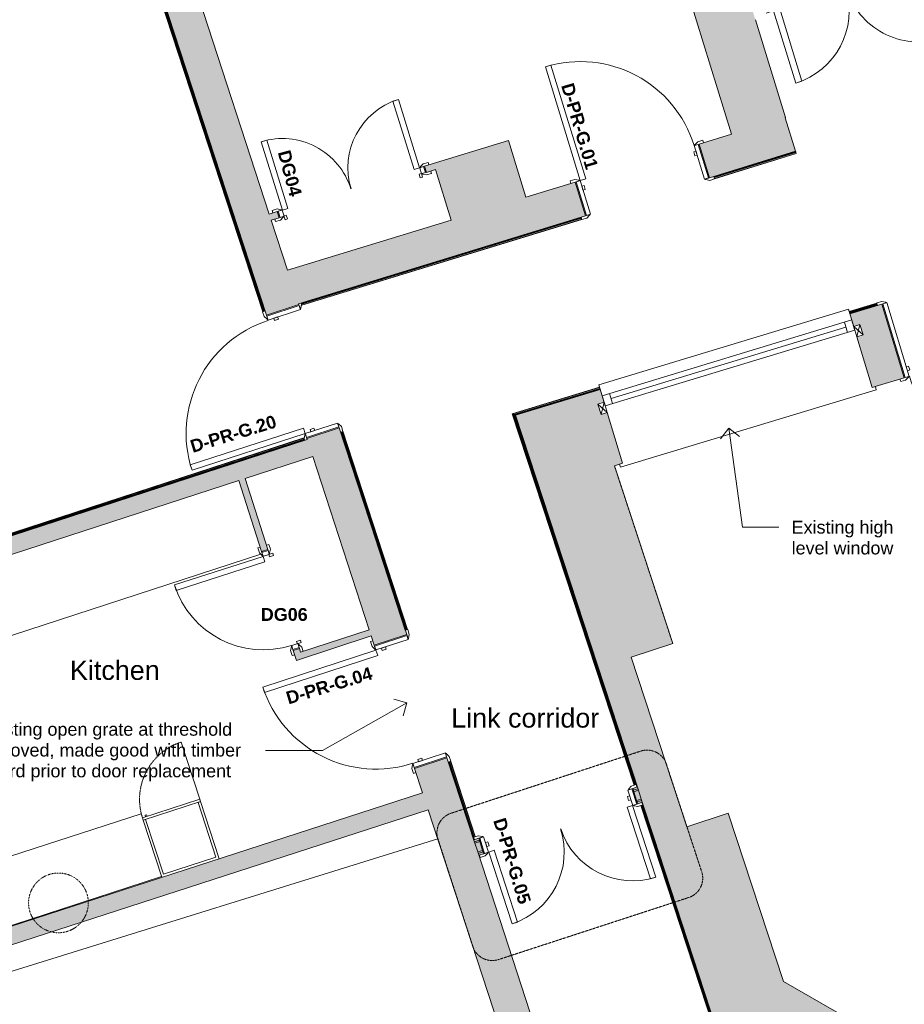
# Model space of a CAD drawing. Header units: millimetres. Extents: x -14859 to 92024, y -10653 to 24175.
# Tile 13 of 29: x -9951 to -3067, y 2730 to 10398. Entities that reach past the tile are written whole.
import ezdxf

# ---------------------------------------------------------------- set-up
doc = ezdxf.new("R2010")
doc.units = ezdxf.units.MM
for name, pattern in [('Dash', [6, 3, -3]), ('Dash2', [3, 1.5, -1.5]), ('Elevation Swings', [3, 2, -1]), ('Hidden2', [3, 2, -1])]:
    doc.linetypes.add(name, pattern=pattern)
for name, color, linetype, lineweight in [('A-ANNO-SYMB', 150, 'Continuous', 9), ('A-AREA-IDEN', 2, 'Continuous', 9), ('A-DETL', 90, 'Continuous', 9), ('A-DOOR', 31, 'Continuous', 9), ('A-DOOR-FRAM', 31, 'Continuous', 18), ('A-DOOR-IDEN', 31, 'Continuous', 9), ('A-GLAZ', 151, 'Continuous', 9), ('A-GLAZ-SILL', 1, 'Continuous', 9), ('A-ROOF', 132, 'Continuous', 9), ('A-ROOF-PATT', 132, 'Continuous', 9), ('A-WALL', 113, 'Continuous', 9), ('A-WALL-FNSH', 113, 'Continuous', 18), ('A-WALL-PATT', 111, 'Continuous', 18), ('G-ANNO-TEXT', 231, 'Continuous', 9), ('I-WALL', 2, 'Continuous', 9), ('Q-CASE', 31, 'Continuous', 9), ('Q-CASE-HDLN', 31, 'Dash', 9)]:
    doc.layers.add(name, color=color, linetype=linetype, lineweight=lineweight)
doc.styles.add('Arial_1', font='arial.ttf', dxfattribs={"height": 150})
doc.styles.add('Arial_2', font='arial.ttf', dxfattribs={"height": 100})
doc.styles.add('Arial_B', font='arialbd.ttf', dxfattribs={"height": 100})

# ---------------------------------------------------------------- blocks, each defined once
blk = doc.blocks.new('Walls 2 - Walls 2-1784028-00_ Ground Intermediate Door Options')
at = {"layer": 'A-WALL-PATT', "lineweight": 9}
for points in [[(-11417.7, 4871.6), (-10862.1, 5956.9), (-10900, 5944.6), (-10943.3, 6077.7), (-10854.6, 6106.6), (-12021.7, 6719.4), (-11434, 4921.6)], [(-3707, 1992), (-2821.9, 2228.4), (-4007.1, 2907.2), (-3710.8, 2003.4)], [(-6727.5, 1190.2), (-5852.3, 1425.1), (-6133, 2277.6)]]:
    blk.add_hatch(color=8, dxfattribs=at).paths.add_polyline_path(points)
at = {"layer": 'A-WALL', "lineweight": 18}
for p, q in [((-10854.6, 6106.6), (-12021.7, 6719.4)), ((-11417.7, 4871.6), (-10862.1, 5956.9)), ((-2821.9, 2228.4), (-4007.1, 2907.2)), ((-6133, 2277.6), (-6727.5, 1190.2)), ((-5852.3, 1425.1), (-6133, 2277.6)), ((-3707, 1992), (-2821.9, 2228.4)), ((-3710.8, 2003.4), (-3707, 1992)), ((-6727.5, 1190.2), (-5852.3, 1425.1))]:
    blk.add_line(p, q, dxfattribs=at)
blk = doc.blocks.new('Int - Dbl - DKA - Flush - 1200x 2110mm Sgl Swing-6416869-00_ Ground Intermediate Door Options')
at = {"layer": 'A-DOOR', "lineweight": 18}
for p, q in [((-558, 582), (-558, 25)), ((-514, 582), (-558, 582)), ((-514, 25), (-514, 582)), ((514, 582), (514, 25)), ((558, 582), (514, 582)), ((558, 25), (558, 582)), ((-558, 25), (-514, 25)), ((514, 25), (558, 25))]:
    blk.add_line(p, q, dxfattribs=at)
at = {"layer": 'A-DOOR'}
for p, q in [((-595, 45), (-635, 45)), ((-635, 45), (-635, 25)), ((-600, 25), (-565, 25)), ((-569, 31), (-595, 45)), ((565, 25), (600, 25)), ((595, 45), (569, 31)), ((635, 45), (595, 45)), ((635, 25), (635, 45)), ((-635, -25), (-635, -45)), ((-635, -45), (-595, -45)), ((-565, -25), (-600, -25)), ((-595, -45), (-569, -31)), ((600, -25), (565, -25)), ((569, -31), (595, -45)), ((595, -45), (635, -45)), ((635, -45), (635, -25))]:
    blk.add_line(p, q, dxfattribs=at)
for centre, radius, start, end in [((-558, 25), 557, 360, 90), ((558, 25), 557, 90, 180), ((-573, 24), 8.06, 7.12502, 60.25512), ((-573, 24), 8.06, 7.12502, 60.25512), ((573, 24), 8.06, 119.74488, 172.87498), ((573, 24), 8.06, 119.74488, 172.87498), ((-573, -24), 8.06, 299.74488, 352.87498), ((-573, -24), 8.06, 299.74488, 352.87498), ((573, -24), 8.06, 187.12502, 240.25512), ((573, -24), 8.06, 187.12502, 240.25512)]:
    blk.add_arc(centre, radius, start, end, dxfattribs=at)
at = {"layer": 'A-DOOR-FRAM'}
for p, q in [((-560, 25), (-592, 25)), ((-592, 25), (-592, -25)), ((-592, 25), (-592, -25)), ((-560, -25), (-560, 25)), ((592, 25), (560, 25)), ((560, 25), (560, -25)), ((592, -25), (592, 25)), ((592, 25), (592, -25)), ((-592, -25), (-560, -25)), ((-541, -21), (-560, -21)), ((-560, -21), (-560, -53)), ((-560, -53), (-541, -53)), ((-541, -53), (-541, -21)), ((541, -21), (541, -53)), ((560, -21), (541, -21)), ((541, -53), (560, -53)), ((560, -53), (560, -21)), ((560, -25), (592, -25))]:
    blk.add_line(p, q, dxfattribs=at)
blk = doc.blocks.new('DKA_Door_Int_Sgl_RS_6VP_1 - 810x 2110mm sgl Swing-1804864-00_ Ground Intermediate Door Options')
at = {"layer": 'A-DOOR', "lineweight": 18}
for p, q in [((319, 751), (319, 25)), ((363, 751), (319, 751)), ((363, 25), (363, 751)), ((319, 25), (363, 25))]:
    blk.add_line(p, q, dxfattribs=at)
at = {"layer": 'A-DOOR'}
for p, q in [((-400, 45), (-440, 45)), ((-440, 45), (-440, 25)), ((-405, 25), (-370, 25)), ((-374, 31), (-400, 45)), ((370, 25), (405, 25)), ((400, 45), (374, 31)), ((440, 45), (400, 45)), ((440, 25), (440, 45)), ((-435.3, -45), (-400, -45)), ((-370, -25), (-405, -25)), ((-400, -45), (-374, -31)), ((405, -25), (370, -25)), ((374, -31), (400, -45)), ((400, -45), (440, -45)), ((440, -45), (440, -25))]:
    blk.add_line(p, q, dxfattribs=at)
for centre, radius, start, end in [((363, 25), 726, 90, 180), ((-378, 24), 8.06, 7.12502, 60.25512), ((-378, 24), 8.06, 7.12502, 60.25512), ((378, 24), 8.06, 119.74488, 172.87498), ((378, 24), 8.06, 119.74488, 172.87498), ((-378, -24), 8.06, 299.74488, 352.87498), ((378, -24), 8.06, 187.12502, 240.25512)]:
    blk.add_arc(centre, radius, start, end, dxfattribs=at)
at = {"layer": 'A-DOOR-FRAM'}
for p, q in [((-365, 25), (-397, 25)), ((-397, 25), (-397, -25)), ((-365, -25), (-365, 25)), ((365, 25), (365, -25)), ((397, 25), (365, 25)), ((397, -25), (397, 25)), ((-397, -25), (-365, -25)), ((-346, -21), (-365, -21)), ((-365, -21), (-365, -53)), ((-365, -53), (-346, -53)), ((-346, -53), (-346, -21)), ((365, -21), (346, -21)), ((346, -21), (346, -53)), ((346, -53), (365, -53)), ((365, -53), (365, -21)), ((365, -25), (397, -25))]:
    blk.add_line(p, q, dxfattribs=at)
blk = doc.blocks.new('worktop 1 - worktop 1-1923767-00_ Ground Intermediate Door Options')
at = {"layer": 'Q-CASE'}
for p, q in [((-10453.4, 5460.5), (-8074.6, 6234.6)), ((-8059.7, 6251.4), (-8062.2, 6259)), ((-10850.2, 5960.8), (-11409.5, 4877.2)), ((-10799.8, 4783.8), (-10453.4, 5460.5)), ((-11409.5, 4877.2), (-10821.8, 3079.4)), ((-10459.4, 3742.4), (-10799.8, 4783.8)), ((-10925.4, 4106.5), (-10795.4, 4149)), ((-9006, 4213.7), (-10459.4, 3742.4)), ((-8995.9, 4182.3), (-9006, 4213.7)), ((-10618.9, 4059.5), (-10598.4, 3996.9)), ((-10994.6, 3867.4), (-11015, 3930)), ((-10688, 3820.4), (-10818, 3777.9)), ((-10821.8, 3079.4), (-8847.5, 3724.8))]:
    blk.add_line(p, q, dxfattribs=at)
for centre, start, end in [((-10751.9, 4016), 18.10049, 108.10049), ((-10881.9, 3973.5), 108.10049, 198.10049), ((-10731.5, 3953.4), 288.10049, 18.10049), ((-10861.5, 3910.9), 198.10049, 233.24128), ((-10861.5, 3910.9), 246.73917, 260.00465), ((-10861.5, 3910.9), 265.9749, 288.10049)]:
    blk.add_arc(centre, 140, start, end, dxfattribs=at)
blk = doc.blocks.new('Casework - DKA - Tall - _3_ - 487 mm-1927859-00_ Ground Intermediate Door Options')
at = {"layer": 'Q-CASE', "lineweight": 13}
for p, q in [((-215.3, 0), (-215.3, -468)), ((-196.2, -468), (-196.2, -19.1)), ((-196.2, -19.1), (233.6, -19.1)), ((233.6, -19.1), (233.6, -468)), ((252.7, -468), (252.7, 0)), ((-215.3, -468), (-196.2, -468)), ((252.7, -468), (-215.3, -468)), ((-215.3, -468), (-215.3, -487)), ((-215.3, -487), (252.7, -487)), ((233.6, -468), (252.7, -468)), ((252.7, -487), (252.7, -468))]:
    blk.add_line(p, q, dxfattribs=at)
at = {"layer": 'Q-CASE'}
for p, q in [((-215.3, -487), (-215.3, -955)), ((214.8, -487), (214.8, -499.7)), ((227.3, -499.7), (214.8, -499.7)), ((227.3, -499.7), (227.3, -487))]:
    blk.add_line(p, q, dxfattribs=at)
at = {"layer": 'Q-CASE-HDLN'}
blk.add_arc((-215.3, -487), 468, 270, 360, dxfattribs=at)
blk = doc.blocks.new('Ext - Dbl - RS - Flush - 1300 x 2110mm-6094354-00_ Ground Intermediate Door Options')
at = {"layer": 'A-DOOR'}
for p, q in [((-540.5, 864), (-590.5, 864)), ((-590.5, 864), (-590.5, 275)), ((-590.5, 864), (-590.5, 275)), ((-590.5, 864), (-540.5, 864)), ((-540.5, 275), (-540.5, 864)), ((-540.5, 275), (-540.5, 864)), ((540.5, 864), (540.5, 275)), ((590.5, 864), (540.5, 864)), ((590.5, 864), (540.5, 864)), ((540.5, 275), (540.5, 864)), ((590.5, 275), (590.5, 864)), ((590.5, 864), (590.5, 275)), ((-590.5, 275), (-540.5, 275)), ((-590.5, 275), (-540.5, 275)), ((540.5, 275), (590.5, 275)), ((590.5, 275), (540.5, 275))]:
    blk.add_line(p, q, dxfattribs=at)
for centre, start, end in [((-590.5, 275), 360, 90), ((590.5, 275), 90, 180)]:
    blk.add_arc(centre, 589, start, end, dxfattribs=at)
at = {"layer": 'A-DOOR-FRAM'}
for p, q in [((-593.5, 275), (-650, 275)), ((-593.5, 175), (-593.5, 275)), ((650, 275), (593.5, 275)), ((593.5, 275), (593.5, 175)), ((-650, 175), (-593.5, 175)), ((593.5, 175), (650, 175))]:
    blk.add_line(p, q, dxfattribs=at)
blk = doc.blocks.new('Int - Sgl - DKA - Flush - 1010 x 2110mm Sgl Swing-3400625-00_ Ground Intermediate Door Options')
at = {"layer": 'A-DOOR', "color": 210, "lineweight": 18}
for p, q in [((419, 1058.5), (419, 132.5)), ((463, 1058.5), (419, 1058.5)), ((463, 132.5), (463, 1058.5)), ((419, 132.5), (463, 132.5))]:
    blk.add_line(p, q, dxfattribs=at)
at = {"layer": 'A-DOOR', "color": 6}
for p, q in [((-500, 152.5), (-540, 152.5)), ((-540, 152.5), (-540, 132.5)), ((-505, 132.5), (-470, 132.5)), ((-474, 138.5), (-500, 152.5)), ((470, 132.5), (505, 132.5)), ((500, 152.5), (474, 138.5)), ((540, 152.5), (500, 152.5)), ((540, 132.5), (540, 152.5)), ((-540, -132.5), (-540, -152.5)), ((-540, -152.5), (-500, -152.5)), ((-470, -132.5), (-505, -132.5)), ((-500, -152.5), (-474, -138.5)), ((505, -132.5), (470, -132.5)), ((474, -138.5), (500, -152.5)), ((500, -152.5), (540, -152.5)), ((540, -152.5), (540, -132.5))]:
    blk.add_line(p, q, dxfattribs=at)
for centre, radius, start, end in [((463, 132.5), 926, 90, 180), ((-478, 131.5), 8.06, 7.12502, 60.25512), ((-478, 131.5), 8.06, 7.12502, 60.25512), ((478, 131.5), 8.06, 119.74488, 172.87498), ((478, 131.5), 8.06, 119.74488, 172.87498), ((-478, -131.5), 8.06, 299.74488, 352.87498), ((478, -131.5), 8.06, 187.12502, 240.25512)]:
    blk.add_arc(centre, radius, start, end, dxfattribs=at)
at = {"layer": 'A-DOOR-FRAM', "color": 210}
for p, q in [((-465, 132.5), (-497, 132.5)), ((-497, 132.5), (-497, -132.5)), ((-465, -132.5), (-465, 132.5)), ((-446, 86.5), (-465, 86.5)), ((-465, 86.5), (-465, 54.5)), ((-446, 54.5), (-446, 86.5)), ((465, 86.5), (446, 86.5)), ((446, 86.5), (446, 54.5)), ((465, 132.5), (465, -132.5)), ((497, 132.5), (465, 132.5)), ((465, 54.5), (465, 86.5)), ((497, -132.5), (497, 132.5)), ((-465, 54.5), (-446, 54.5)), ((446, 54.5), (465, 54.5)), ((-497, -132.5), (-465, -132.5)), ((465, -132.5), (497, -132.5))]:
    blk.add_line(p, q, dxfattribs=at)
blk = doc.blocks.new('Int - Dbl - DKA - 2x1VP - Glazed - 1260 x 2110mm Sgl Swing-3626578-00_ Ground Intermediate Door Options')
at = {"layer": 'A-DOOR', "color": 210, "lineweight": 18}
for p, q in [((-588, 650), (-588, 63)), ((-544, 650), (-588, 650)), ((-544, 63), (-544, 650)), ((544, 650), (544, 63)), ((588, 650), (544, 650)), ((588, 63), (588, 650)), ((-588, 63), (-544, 63)), ((544, 63), (588, 63))]:
    blk.add_line(p, q, dxfattribs=at)
at = {"layer": 'A-DOOR', "color": 6}
for p, q in [((-625, 83), (-665, 83)), ((-665, 83), (-665, 63)), ((-599, 69), (-625, 83)), ((625, 83), (599, 69)), ((665, 83), (625, 83)), ((665, 63), (665, 83)), ((-630, 63), (-595, 63)), ((-622, 63), (-622, -63)), ((595, 63), (630, 63)), ((622, 63), (622, -63)), ((-665, -63), (-665, -83)), ((-595, -63), (-630, -63)), ((-625, -83), (-599, -69)), ((630, -63), (595, -63)), ((599, -69), (625, -83)), ((665, -83), (665, -63)), ((-665, -83), (-625, -83)), ((625, -83), (665, -83))]:
    blk.add_line(p, q, dxfattribs=at)
for centre, radius, start, end in [((-588, 63), 587, 360, 90), ((588, 63), 587, 90, 180), ((-603, 62), 8.06, 7.12502, 60.25512), ((-603, 62), 8.06, 7.12502, 60.25512), ((603, 62), 8.06, 119.74488, 172.87498), ((603, 62), 8.06, 119.74488, 172.87498), ((-603, -62), 8.06, 299.74488, 352.87498), ((-603, -62), 8.06, 299.74488, 352.87498), ((603, -62), 8.06, 187.12502, 240.25512), ((603, -62), 8.06, 187.12502, 240.25512)]:
    blk.add_arc(centre, radius, start, end, dxfattribs=at)
at = {"layer": 'A-DOOR-FRAM', "color": 210}
for p, q in [((-590, 63), (-622, 63)), ((-622, 63), (-622, -63)), ((-590, -63), (-590, 63)), ((-571, 17), (-590, 17)), ((-590, 17), (-590, -15)), ((-571, -15), (-571, 17)), ((571, 17), (571, -15)), ((590, 17), (571, 17)), ((622, 63), (590, 63)), ((590, 63), (590, -63)), ((590, -15), (590, 17)), ((622, -63), (622, 63)), ((-622, -63), (-590, -63)), ((-590, -15), (-571, -15)), ((571, -15), (590, -15)), ((590, -63), (622, -63))]:
    blk.add_line(p, q, dxfattribs=at)
blk = doc.blocks.new('Int - Sgl - DKA - Flush - 1010 x 2110mm Sgl Swing-3400594-00_ Ground Intermediate Door Options')
at = {"layer": 'A-DOOR', "color": 6}
for p, q in [((-540, 157), (-500, 157)), ((-540, 137), (-540, 157)), ((-500, 157), (-474, 143)), ((474, 143), (500, 157)), ((500, 157), (540, 157)), ((540, 157), (540, 137)), ((-470, 137), (-505, 137)), ((505, 137), (470, 137)), ((-540, -157), (-540, -137)), ((-505, -137), (-470, -137)), ((-474, -143), (-500, -157)), ((470, -137), (505, -137)), ((500, -157), (474, -143)), ((540, -137), (540, -157)), ((-500, -157), (-540, -157)), ((540, -157), (500, -157))]:
    blk.add_line(p, q, dxfattribs=at)
at = {"layer": 'A-DOOR', "color": 210, "lineweight": 18}
for p, q in [((419, -137), (463, -137)), ((419, -1063), (419, -137)), ((463, -137), (463, -1063)), ((463, -1063), (419, -1063))]:
    blk.add_line(p, q, dxfattribs=at)
at = {"layer": 'A-DOOR', "color": 6}
for centre, radius, start, end in [((-478, 136), 8.06, 7.12502, 60.25512), ((478, 136), 8.06, 119.74488, 172.87498), ((-478, -136), 8.06, 299.74488, 352.87498), ((-478, -136), 8.06, 299.74488, 352.87498), ((463, -137), 926, 180, 270), ((478, -136), 8.06, 187.12502, 240.25512), ((478, -136), 8.06, 187.12502, 240.25512)]:
    blk.add_arc(centre, radius, start, end, dxfattribs=at)
at = {"layer": 'A-DOOR-FRAM', "color": 210}
for p, q in [((-497, 137), (-465, 137)), ((-497, -137), (-497, 137)), ((-465, 137), (-465, -137)), ((465, 137), (497, 137)), ((465, -137), (465, 137)), ((497, 137), (497, -137)), ((-465, -59), (-446, -59)), ((-465, -91), (-465, -59)), ((-446, -59), (-446, -91)), ((446, -59), (465, -59)), ((446, -91), (446, -59)), ((465, -59), (465, -91)), ((-465, -137), (-497, -137)), ((-446, -91), (-465, -91)), ((465, -91), (446, -91)), ((497, -137), (465, -137))]:
    blk.add_line(p, q, dxfattribs=at)
blk = doc.blocks.new('DKA_InternalDoor_1Single_VisionPanels1_Glazed - 1010 x 2110mm Sgl Swing-6768985-00_ Ground Intermediate Door Options')
at = {"layer": 'A-DOOR', "color": 6}
for p, q in [((-512.4, 152.5), (-500, 152.5)), ((-470, 132.5), (-505, 132.5)), ((-500, 152.5), (-474, 138.5)), ((505, 132.5), (470, 132.5)), ((474, 138.5), (500, 152.5)), ((500, 152.5), (540, 152.5)), ((540, 152.5), (540, 132.5)), ((-540, -152.5), (-540, -132.5)), ((-500, -152.5), (-540, -152.5)), ((-505, -132.5), (-470, -132.5)), ((-474, -138.5), (-500, -152.5)), ((470, -132.5), (505, -132.5)), ((500, -152.5), (474, -138.5)), ((513.3, -152.5), (500, -152.5))]:
    blk.add_line(p, q, dxfattribs=at)
at = {"layer": 'A-DOOR', "color": 210, "lineweight": 18}
for p, q in [((419, -132.5), (463, -132.5)), ((419, -1058.5), (419, -132.5)), ((463, -132.5), (463, -1058.5)), ((463, -1058.5), (419, -1058.5))]:
    blk.add_line(p, q, dxfattribs=at)
at = {"layer": 'A-DOOR', "color": 6}
for centre, radius, start, end in [((-478, 131.5), 8.06, 7.12502, 60.25512), ((478, 131.5), 8.06, 119.74488, 172.87498), ((-478, -131.5), 8.06, 299.74488, 352.87498), ((-478, -131.5), 8.06, 299.74488, 352.87498), ((463, -132.5), 926, 180, 270), ((478, -131.5), 8.06, 187.12502, 240.25512), ((478, -131.5), 8.06, 187.12502, 240.25512)]:
    blk.add_arc(centre, radius, start, end, dxfattribs=at)
at = {"layer": 'A-DOOR-FRAM', "color": 210}
for p, q in [((-497, 132.5), (-465, 132.5)), ((-497, -132.5), (-497, 132.5)), ((-465, 132.5), (-465, -132.5)), ((465, 132.5), (497, 132.5)), ((465, -132.5), (465, 132.5)), ((497, 132.5), (497, -132.5)), ((-465, -54.5), (-446, -54.5)), ((-465, -86.5), (-465, -54.5)), ((-446, -54.5), (-446, -86.5)), ((446, -54.5), (465, -54.5)), ((446, -86.5), (446, -54.5)), ((465, -54.5), (465, -86.5)), ((-465, -132.5), (-497, -132.5)), ((-446, -86.5), (-465, -86.5)), ((465, -86.5), (446, -86.5)), ((497, -132.5), (465, -132.5))]:
    blk.add_line(p, q, dxfattribs=at)
blk = doc.blocks.new('Int - Sgl - DKA - 1VP - 1010 x 2110mm Sgl Swing-6727262-00_ Ground Intermediate Door Options')
at = {"layer": 'A-DOOR', "color": 6}
for p, q in [((-540, 320), (-500, 320)), ((-540, 300), (-540, 320)), ((-500, 320), (-474, 306)), ((474, 306), (500, 320)), ((500, 320), (540, 320)), ((540, 320), (540, 300)), ((-470, 300), (-505, 300)), ((505, 300), (470, 300)), ((-540, -320), (-540, -300)), ((-505, -300), (-470, -300)), ((-474, -306), (-500, -320)), ((470, -300), (505, -300)), ((500, -320), (474, -306)), ((540, -300), (540, -320)), ((-500, -320), (-540, -320)), ((540, -320), (500, -320))]:
    blk.add_line(p, q, dxfattribs=at)
at = {"layer": 'A-DOOR', "color": 210, "lineweight": 18}
for p, q in [((419, -300), (463, -300)), ((419, -1226), (419, -300)), ((463, -300), (463, -1226)), ((463, -1226), (419, -1226))]:
    blk.add_line(p, q, dxfattribs=at)
at = {"layer": 'A-DOOR', "color": 6}
for centre, radius, start, end in [((-478, 299), 8.06, 7.12502, 60.25512), ((478, 299), 8.06, 119.74488, 172.87498), ((-478, -299), 8.06, 299.74488, 352.87498), ((463, -300), 926, 180, 270), ((478, -299), 8.06, 187.12502, 240.25512)]:
    blk.add_arc(centre, radius, start, end, dxfattribs=at)
at = {"layer": 'A-DOOR-FRAM', "color": 210}
for p, q in [((-497, 300), (-465, 300)), ((-497, -300), (-497, 300)), ((-465, 300), (-465, -300)), ((465, 300), (497, 300)), ((465, -300), (465, 300)), ((497, 300), (497, -300)), ((-465, -222), (-446, -222)), ((-465, -254), (-465, -222)), ((-446, -222), (-446, -254)), ((446, -222), (465, -222)), ((446, -254), (446, -222)), ((465, -222), (465, -254)), ((-465, -300), (-497, -300)), ((-446, -254), (-465, -254)), ((465, -254), (446, -254)), ((497, -300), (465, -300))]:
    blk.add_line(p, q, dxfattribs=at)
blk = doc.blocks.new('Picture - Sgl - RAC - _2_ - Picture - Sgl - kitchen triple-3372614-00_ Ground Intermediate Door Options')
at = {"layer": 'A-GLAZ'}
for p, q in [((-1015, 346), (-1015, 175.5)), ((1015, 346), (-1015, 346)), ((1015, 175.5), (1015, 346)), ((1015, 258.5), (-1015, 258.5)), ((-955, 175.5), (-955, 258.5)), ((955, 175.5), (955, 258.5)), ((-1065, 121), (-1015, 206)), ((-1015, 121), (-1065, 206)), ((-1065, 206), (-1065, 121)), ((-1015, 206), (-1065, 206)), ((-1015, 121), (-1015, 206)), ((-1015, 175.5), (1015, 175.5)), ((-1015, 175.5), (1015, 175.5)), ((-955, 217), (955, 217)), ((1065, 121), (1015, 206)), ((1015, 121), (1065, 206)), ((1015, 121), (1015, 206)), ((1015, 206), (1065, 206)), ((1065, 206), (1065, 121)), ((-1065, 121), (-1015, 121)), ((-1015, 121), (-1015, -291.5)), ((1065, 121), (1015, 121)), ((1015, -291.5), (1015, 121)), ((-1015, -291.5), (-1040, -291.5)), ((-1040, -291.5), (-1040, -316.5)), ((1040, -291.5), (1015, -291.5)), ((1040, -316.5), (1040, -291.5)), ((-1040, -316.5), (1040, -316.5))]:
    blk.add_line(p, q, dxfattribs=at)
at = {"layer": 'A-GLAZ', "linetype": 'Elevation Swings'}
for p, q in [((-1015, 258.5), (-1015, 175.5)), ((1015, 175.5), (1015, 258.5))]:
    blk.add_line(p, q, dxfattribs=at)
at = {"layer": 'A-GLAZ-SILL'}
for p, q in [((-1015, 346), (-1015, 308.5)), ((1015, 346), (-1015, 346)), ((1015, 308.5), (1015, 346))]:
    blk.add_line(p, q, dxfattribs=at)
blk = doc.blocks.new('Basic Wall _ Int - Existing Skirting - ___-4139997-00_ Ground Intermediate Door Options')
at = {"layer": 'I-WALL'}
for p, q in [((-8059.7, 8123.7), (-9585.6, 12796.8)), ((-9583.4, 12797.5), (-8057.4, 8124.4)), ((-8051.4, 8126.4), (-9577.4, 12799.4)), ((-8050.7, 8126.6), (-9576.6, 12799.7)), ((-9572.3, 12801.1), (-8046.4, 8128)), ((-8042.6, 8129.3), (-9568.5, 12802.3))]:
    blk.add_line(p, q, dxfattribs=at)
blk = doc.blocks.new('Basic Wall _ Int - Existing Skirting - ___-4140104-00_ Ground Intermediate Door Options')
at = {"layer": 'I-WALL'}
for p, q in [((-10860.5, 6124.7), (-7739.6, 7140.2)), ((-7738.8, 7138), (-10859.8, 6122.4)), ((-10857.8, 6116.4), (-7736.9, 7132)), ((-10857.6, 6115.7), (-7736.7, 7131.2)), ((-7739.6, 7140.2), (-7738.8, 7138)), ((-7737.8, 7134.8), (-7738.8, 7138)), ((-7735.3, 7126.9), (-10856.2, 6111.4)), ((-10854.9, 6107.5), (-7734, 7123.1)), ((-10859.8, 6122.4), (-10860.5, 6124.7)), ((-10859.8, 6122.4), (-10857.8, 6116.4)), ((-10857.6, 6115.7), (-10857.8, 6116.4)), ((-10856.2, 6111.4), (-10857.6, 6115.7)), ((-10854.9, 6107.5), (-10856.2, 6111.4))]:
    blk.add_line(p, q, dxfattribs=at)
blk = doc.blocks.new('Basic Wall _ Int - Existing Skirting - ___-4236682-00_ Ground Intermediate Door Options')
at = {"layer": 'I-WALL'}
for p, q in [((-6117.9, 7329.4), (-6114.9, 7327.9)), ((-6117.9, 7329.4), (-5169.2, 4436)), ((-6114.9, 7327.9), (-5167, 4436.8)), ((-6106.8, 7323.7), (-6105.9, 7323.2)), ((-6106.8, 7323.7), (-5160.9, 4438.7)), ((-6105.9, 7323.2), (-6100.1, 7320.2)), ((-5160.2, 4439), (-6105.9, 7323.2)), ((-6100.1, 7320.2), (-5155.9, 4440.4)), ((-6095, 7317.6), (-5145.9, 4422.6))]:
    blk.add_line(p, q, dxfattribs=at)
at = {"layer": 'I-WALL', "flags": 128}
blk.add_lwpolyline([(-6114.9, 7327.9), (-6114.9, 7327.9), (-6114.4, 7327.6), (-6113.3, 7327.1), (-6111.6, 7326.2), (-6109.4, 7325), (-6106.8, 7323.7)], dxfattribs=at)
blk = doc.blocks.new('Basic Wall _ Int - Existing Skirting - ___-4236842-00_ Ground Intermediate Door Options')
at = {"layer": 'I-WALL'}
for p, q in [((-3281, 8190.9), (-3496.6, 8125.4)), ((-3280.3, 8188.6), (-3495.9, 8123.1)), ((-3278.4, 8182.5), (-3494, 8117.1)), ((-3493.8, 8116.3), (-3278.2, 8181.8)), ((-3276.9, 8177.5), (-3492.5, 8112)), ((-3275.7, 8173.6), (-3491.3, 8108.2)), ((-5440.1, 7535.2), (-6117.9, 7329.4)), ((-5439.5, 7533), (-6114.9, 7327.9)), ((-5437.5, 7526.9), (-6106.8, 7323.7)), ((-6105.9, 7323.2), (-5437.3, 7526.2)), ((-5435.9, 7521.9), (-6100.1, 7320.2)), ((-5434.7, 7518.1), (-6095, 7317.6)), ((-6114.9, 7327.9), (-6117.9, 7329.4)), ((-6105.9, 7323.2), (-6106.8, 7323.7)), ((-6100.1, 7320.2), (-6105.9, 7323.2))]:
    blk.add_line(p, q, dxfattribs=at)
at = {"layer": 'I-WALL', "flags": 128}
blk.add_lwpolyline([(-6106.8, 7323.7), (-6109.4, 7325), (-6111.6, 7326.2), (-6113.3, 7327.1), (-6114.4, 7327.6), (-6114.9, 7327.9), (-6114.9, 7327.9)], dxfattribs=at)
blk = doc.blocks.new('Basic Wall _ Int - Existing Skirting - ___-4237442-00_ Ground Intermediate Door Options')
at = {"layer": 'I-WALL'}
for p, q in [((-6614.6, 4616.5), (-6423.1, 4029.9)), ((-6419.3, 4031.1), (-6610.8, 4617.8)), ((-6606.5, 4619.2), (-6415, 4032.5)), ((-6605.8, 4619.4), (-6414.2, 4032.8)), ((-6408.2, 4034.7), (-6599.8, 4621.4)), ((-6597.5, 4622.1), (-6406, 4035.5)), ((-6419.3, 4031.1), (-6423.1, 4029.9)), ((-6415, 4032.5), (-6419.3, 4031.1)), ((-6414.2, 4032.8), (-6415, 4032.5)), ((-6414.2, 4032.8), (-6408.2, 4034.7)), ((-6406, 4035.5), (-6408.2, 4034.7))]:
    blk.add_line(p, q, dxfattribs=at)
blk = doc.blocks.new('Basic Wall _ Int - Existing Skirting - ___-4237542-00_ Ground Intermediate Door Options')
at = {"layer": 'I-WALL'}
for p, q in [((-7451.9, 7186), (-6949.9, 5643.2)), ((-6946.1, 5644.4), (-7448.1, 7187.3)), ((-7443.8, 7188.7), (-6941.8, 5645.8)), ((-7443.1, 7188.9), (-6941.1, 5646.1)), ((-6935, 5648), (-7437.1, 7190.9)), ((-7436.2, 7193.8), (-7435.6, 7194)), ((-7435.6, 7194), (-6932.8, 5648.8))]:
    blk.add_line(p, q, dxfattribs=at)
blk = doc.blocks.new('Basic Wall _ Int - Existing Skirting - ___-4237658-00_ Ground Intermediate Door Options')
at = {"layer": 'I-WALL'}
for p, q in [((-5581.8, 8859.8), (-7761.8, 8190.9)), ((-7760.6, 8187.1), (-5580.6, 8856)), ((-5579.3, 8851.7), (-7759.2, 8182.8)), ((-5579.1, 8851), (-7759, 8182.1)), ((-7757.5, 8175.9), (-5577.2, 8844.9)), ((-5576.5, 8842.6), (-7756.8, 8173.6)), ((-7758.5, 8178.9), (-7757.5, 8175.9)), ((-7756.8, 8173.6), (-7757.5, 8175.9))]:
    blk.add_line(p, q, dxfattribs=at)
blk = doc.blocks.new('Basic Wall _ Int - Existing Skirting - ___-4237746-00_ Ground Intermediate Door Options')
at = {"layer": 'I-WALL'}
for p, q in [((-3913.1, 9371.9), (-4549.3, 9176.7)), ((-4548.1, 9172.8), (-3911.9, 9368.1)), ((-3910.6, 9363.7), (-4546.8, 9168.5)), ((-3910.4, 9363), (-4546.6, 9167.8)), ((-4544.7, 9161.7), (-3908.5, 9356.9)), ((-3913.1, 9371.9), (-3911.9, 9368.1)), ((-3911.9, 9368.1), (-3910.6, 9363.7)), ((-3910.6, 9363.7), (-3910.4, 9363)), ((-3908.5, 9356.9), (-3910.4, 9363)), ((-3908.5, 9356.9), (-3907.8, 9354.7)), ((-3907.8, 9354.7), (-4544, 9159.4))]:
    blk.add_line(p, q, dxfattribs=at)
blk = doc.blocks.new('Basic Wall _ Int - Existing Skirting - ___-4241242-00_ Ground Intermediate Door Options')
at = {"layer": 'I-WALL'}
for p, q in [((-5108.8, 4302.1), (-5107.6, 4302.5)), ((-4301.7, 1844.7), (-5107.6, 4302.5)), ((-4319.2, 1840.1), (-5118.5, 4278)), ((-5116.2, 4278.7), (-4316.9, 1840.7)), ((-4310.7, 1842.3), (-5110.2, 4280.7)), ((-4310, 1842.5), (-5109.5, 4280.9)), ((-5105.2, 4282.3), (-4305.6, 1843.7)), ((-4229, 1565), (-4234.9, 1583.1)), ((-4232.6, 1583.7), (-4227.4, 1567.9)), ((-4227.4, 1567.9), (-4229, 1565)), ((-4223.3, 1575.6), (-4226.5, 1585.4)), ((-4222.8, 1576.5), (-4225.8, 1585.6)), ((-4222.8, 1576.5), (-4223.3, 1575.6)), ((-4219.8, 1582), (-4222.8, 1576.5)), ((-4221.4, 1586.8), (-4219.8, 1582)), ((-4217.2, 1586.9), (-4217.5, 1587.8))]:
    blk.add_line(p, q, dxfattribs=at)
at = {"layer": 'I-WALL', "flags": 128}
blk.add_lwpolyline([(-4223.3, 1575.6), (-4224.6, 1573.1), (-4225.7, 1571), (-4226.6, 1569.4), (-4227.2, 1568.3), (-4227.4, 1567.9), (-4227.4, 1567.9)], dxfattribs=at)

msp = doc.modelspace()

# ---------------------------------------------------------------- hatches: boundary and pattern name
at = {"layer": 'A-ROOF-PATT'}
msp.add_hatch(color=256, dxfattribs=at).paths.add_polyline_path([(-5434.4, 7517.1), (-5433.5, 7517.4), (-5444.4, 7553.3), (-5445.7, 7552.9), (-5439.5, 7533.2)])
at = {"layer": 'A-WALL-PATT', "lineweight": 9}
h = msp.add_hatch(color=8, dxfattribs=at)
h.paths.add_polyline_path([(-4413, 9506.1), (-3992.3, 9635.2), (-4462.9, 11168.9), (-4673.2, 11104.3), (-4835.6, 10883.6), (-4460.1, 9659.6)])
h.paths.add_polyline_path([(-5263.1, 13026.5), (-5052.7, 13091.1), (-5639.4, 15003.1), (-6060.1, 14874), (-5512.4, 13089.3)])
h.paths.add_polyline_path([(-6356.4, 15839.6), (-5935.7, 15968.6), (-6086.7, 16460.6), (-6503.6, 16319.4)])
at = {"layer": 'A-WALL-PATT'}
h = msp.add_hatch(color=8, dxfattribs=at)
h.paths.add_polyline_path([(-5853.3, 1428.2), (-5597, 1497), (-6626.5, 4649.5), (-6878.4, 4567.2), (-6009.9, 1907.6)])
h.paths.add_polyline_path([(-7192.1, 5528), (-6940.2, 5610.3), (-7465.3, 7218.5), (-7717.3, 7136.2), (-7215.2, 5598.6)])
h.paths.add_polyline_path([(-8030.9, 8096.9), (-7779, 8179.1), (-9315.1, 12883.3), (-9567.5, 12802.6), (-8088.3, 8272.5)])
at = {"layer": 'A-WALL-PATT', "lineweight": 9}
h = msp.add_hatch(color=8, dxfattribs=at)
h.paths.add_polyline_path([(-7781.3, 8186), (-5550.7, 8870.4), (-5631.1, 9132.4), (-7866.3, 8446.5), (-7809.5, 8272.5)])
h.paths.add_polyline_path([(-4583.1, 9167.3), (-3913.9, 9372.7), (-3994.2, 9634.6), (-4663.4, 9429.3), (-4623.3, 9298.3)])
for points in [[(-6595, 8836.6), (-6011.8, 9015.6), (-6148.4, 9458.1), (-6731.3, 9278.2), (-6634.9, 8966.1)], [(-5550.7, 8870.4), (-5548.6, 8871.1), (-5629, 9133), (-5631.1, 9132.4), (-5580, 8966.1)], [(-10900, 5944.6), (-7671.2, 6995.3), (-7714.7, 7128.4), (-10943.3, 6077.7)], [(-7750, 5424), (-7215.2, 5598.6), (-7230.7, 5646.2), (-7765.3, 5471.6)], [(-7191.9, 5527.3), (-6940, 5609.6), (-6940.2, 5610.3), (-7192.1, 5528)], [(-5015.7, 4028.9), (-4759.2, 4113), (-5192.2, 5433.6), (-5448.7, 5349.5), (-5042.7, 4111.2)], [(-8989.6, 3525.2), (-6772.8, 4244), (-6816.3, 4377.1), (-9032.7, 3658.4)], [(-4300.8, 1845), (-3710.8, 2003.4), (-4437.1, 4218.6), (-5016.7, 4028.6), (-4361.6, 2030.5)], [(-10787.1, 2942.3), (-8989.6, 3525.2), (-9032.7, 3658.4), (-10830.6, 3075.4)]]:
    msp.add_hatch(color=8, dxfattribs=at).paths.add_polyline_path(points)
h = msp.add_hatch(color=8, dxfattribs=at)
h.paths.add_polyline_path([(-7993.6, 8836.3), (-7932.3, 8855.2), (-7947, 8903), (-8009.2, 8883.8), (-8001.4, 8860.1)])
h.paths.add_polyline_path([(-6785.7, 9209.1), (-6716.6, 9230.4), (-6731.3, 9278.2), (-6800.4, 9256.9), (-6793, 9233)])
at = {"layer": 'A-WALL-PATT'}
h = msp.add_hatch(color=8, dxfattribs=at)
h.paths.add_polyline_path([(-5323, 6923.9), (-5259.2, 6943.3), (-5379, 7338), (-5426.8, 7323.5), (-5451.5, 7404.8), (-5403.7, 7419.3), (-5404.3, 7421.3), (-5434.4, 7517.1), (-5510, 7494.2), (-5329.3, 6943.3)])
h.paths.add_polyline_path([(-3316.7, 7533.1), (-3067.6, 7608.8), (-3242, 8182.9), (-3491.1, 8107.2), (-3461.3, 8009.2), (-3413.4, 8023.7), (-3388.7, 7942.3), (-3436.6, 7927.8), (-3318.9, 7540.4)])
h.paths.add_polyline_path([(-2101.2, 7902.2), (-1333.4, 8135.4), (-1506.1, 8710), (-2275.5, 8476.3), (-2188.4, 8189.3)])
for points in [[(-5404.3, 7421.3), (-5433.5, 7517.4), (-5434.4, 7517.1)], [(-5448.7, 5349.5), (-4869.1, 5539.6), (-5510, 7494.2), (-6093.8, 7316.9), (-5724.9, 6191.8)]]:
    msp.add_hatch(color=8, dxfattribs=at).paths.add_polyline_path(points)
at = {"layer": 'A-WALL-PATT', "lineweight": 9}
h = msp.add_hatch(color=8, dxfattribs=at)
h.paths.add_polyline_path([(-7797.6, 5408.5), (-7750, 5424), (-7774.6, 5500.6), (-7822.2, 5485.4)])
h.paths.add_polyline_path([(-8069, 6256.9), (-8021.3, 6272.1), (-8197.8, 6823.9), (-8245.4, 6808.4)])
at = {"layer": 'I-WALL'}
h = msp.add_hatch(color=8, dxfattribs=at)
h.paths.add_polyline_path([(-6413, 3995.9), (-6374.9, 4008.3), (-6379.5, 4022.5), (-6417.7, 4010.2)])
h.paths.add_polyline_path([(-5176.4, 4396.9), (-5140.2, 4408.6), (-5144.9, 4422.9), (-5181, 4411.2)])
h = msp.add_hatch(color=8, dxfattribs=at)
h.paths.add_polyline_path([(-6409.3, 3984.5), (-6371.2, 3996.9), (-6374.9, 4008.3), (-6413, 3995.9)])
h.paths.add_polyline_path([(-5172.7, 4385.5), (-5136.5, 4397.2), (-5140.2, 4408.6), (-5176.4, 4396.9)])
h = msp.add_hatch(color=8, dxfattribs=at)
h.paths.add_polyline_path([(-6387, 3916.1), (-6349, 3928.4), (-6371.2, 3996.9), (-6409.3, 3984.5), (-6394.1, 3937.8)])
h.paths.add_polyline_path([(-5150.5, 4317), (-5114.1, 4328.8), (-5136.5, 4397.2), (-5172.7, 4385.5), (-5154.2, 4328.7)])
h = msp.add_hatch(color=8, dxfattribs=at)
h.paths.add_polyline_path([(-6383.2, 3904.7), (-6345.3, 3917), (-6349, 3928.4), (-6387, 3916.1)])
h.paths.add_polyline_path([(-5146.8, 4305.6), (-5110.3, 4317.4), (-5114.1, 4328.8), (-5150.5, 4317)])
h = msp.add_hatch(color=8, dxfattribs=at)
h.paths.add_polyline_path([(-6378.6, 3890.4), (-6340.7, 3902.7), (-6345.3, 3917), (-6383.2, 3904.7)])
h.paths.add_polyline_path([(-5142.1, 4291.3), (-5105.7, 4303.2), (-5110.3, 4317.4), (-5146.8, 4305.6)])

# ---------------------------------------------------------------- linework, layer by layer
at = {"layer": 'A-ANNO-SYMB', "linetype": 'Hidden2'}
for p, q in [((-6594.7, 4217.8), (-5119.2, 4701.6)), ((-4918.9, 4600.2), (-4644, 3761.7)), ((-6425.1, 3180.1), (-6696.6, 4017.4)), ((-4745.4, 3561.5), (-6225.2, 3078.3))]:
    msp.add_line(p, q, dxfattribs=at)
at = {"layer": 'A-ANNO-SYMB'}
msp.add_line((-6697.1, 4019.1), (-12177.5, 2312.5), dxfattribs=at)
at = {"layer": 'A-ANNO-SYMB', "linetype": 'Hidden2'}
for centre, radius, start, end in [((-5069.8, 4550.8), 158.7, 18.15289, 108.15289), ((-6545, 4066.5), 159.3, 108.17822, 197.94132), ((-4794.6, 3712.2), 158.5, 288.07458, 18.16232), ((-6274.4, 3228.9), 158.4, 197.95056, 288.10009)]:
    msp.add_arc(centre, radius, start, end, dxfattribs=at)
at = {"layer": 'A-DETL', "linetype": 'Dash2', "lineweight": 18}
msp.add_line((-5323, 6923.9), (-4874.3, 5555.6), dxfattribs=at)
at = {"layer": 'A-DETL', "linetype": 'Dash2'}
msp.add_circle((-9649.9, 3519.7), 232.5, dxfattribs=at)
at = {"layer": 'A-ROOF', "lineweight": 35}
msp.add_line((-5434.4, 7517.1), (-5433.5, 7517.4), dxfattribs=at)
at = {"layer": 'A-WALL', "color": 7, "lineweight": 18}
for p, q in [((-8009.2, 8883.8), (-9315.1, 12883.3)), ((-9567.5, 12802.6), (-8030.8, 8096.3)), ((-4835.6, 10883.6), (-4413, 9506.1)), ((-3992.3, 9635.2), (-4226.3, 10397.8)), ((-3994.2, 9634.6), (-3992.3, 9635.2)), ((-3913.9, 9372.7), (-3994.2, 9634.6)), ((-6148.4, 9458.1), (-6800.4, 9256.9)), ((-6011.8, 9015.6), (-6148.4, 9458.1)), ((-4413, 9506.1), (-4663.4, 9429.3)), ((-4663.4, 9429.3), (-4583.1, 9167.3)), ((-4583.1, 9167.3), (-3913.9, 9372.7)), ((-6800.4, 9256.9), (-6785.7, 9209.1)), ((-6785.7, 9209.1), (-6716.6, 9230.4)), ((-6716.6, 9230.4), (-6595, 8836.6)), ((-5629, 9133), (-6011.8, 9015.6)), ((-5548.6, 8871.1), (-5629, 9133)), ((-7947, 8903), (-8009.2, 8883.8)), ((-7932.3, 8855.2), (-7947, 8903)), ((-7993.6, 8836.3), (-7932.3, 8855.2)), ((-7866.3, 8446.5), (-7993.6, 8836.3)), ((-6595, 8836.6), (-7866.3, 8446.5)), ((-7781.3, 8186), (-5548.6, 8871.1)), ((-8030.8, 8096.3), (-7778.9, 8178.6)), ((-7778.9, 8178.6), (-7781.3, 8186)), ((-3242, 8182.9), (-3491.1, 8107.2)), ((-3067.6, 7608.8), (-3242, 8182.9)), ((-3067.6, 7608.8), (-3292.8, 7540.4)), ((-5434.4, 7517.1), (-6093.8, 7316.9)), ((-5136.5, 4397.2), (-6093.8, 7316.9)), ((-7465.3, 7218.5), (-7717.3, 7136.2)), ((-6940, 5609.6), (-7465.3, 7218.5)), ((-7717.3, 7136.2), (-7714.7, 7128.4)), ((-7714.7, 7128.4), (-10854.6, 6106.6)), ((-8197.8, 6823.9), (-7671.2, 6995.3)), ((-7671.2, 6995.3), (-7230.7, 5646.2)), ((-5323, 6923.9), (-5283.1, 6936)), ((-5323, 6923.9), (-4869.1, 5539.6)), ((-10862.1, 5956.9), (-8245.4, 6808.4)), ((-8245.4, 6808.4), (-8069, 6256.9)), ((-8021.3, 6272.1), (-8197.8, 6823.9)), ((-8069, 6256.9), (-8021.3, 6272.1)), ((-7797.6, 5408.5), (-7215.2, 5598.6)), ((-7230.7, 5646.2), (-7765.3, 5471.6)), ((-7215.2, 5598.6), (-7191.9, 5527.3)), ((-7191.9, 5527.3), (-6940, 5609.6)), ((-4869.1, 5539.6), (-5192.2, 5433.6)), ((-7774.6, 5500.6), (-7822.2, 5485.4)), ((-7822.2, 5485.4), (-7797.6, 5408.5)), ((-7765.3, 5471.6), (-7774.6, 5500.6)), ((-4759.2, 4113), (-5192.2, 5433.6)), ((-6626.5, 4649.5), (-6878.4, 4567.2)), ((-6409.3, 3984.5), (-6626.5, 4649.5)), ((-6878.4, 4567.2), (-6816.3, 4377.1)), ((-6816.3, 4377.1), (-10830.6, 3075.4)), ((-5136.5, 4397.2), (-5172.7, 4385.5)), ((-5172.7, 4385.5), (-5150.5, 4317)), ((-5150.5, 4317), (-5114.1, 4328.8)), ((-5114.1, 4328.8), (-5015.7, 4028.9)), ((-10787.1, 2942.3), (-6772.8, 4244)), ((-6772.8, 4244), (-5853.3, 1428.2)), ((-4437.1, 4218.6), (-4759.2, 4113)), ((-4007.1, 2907.2), (-4437.1, 4218.6)), ((-6371.2, 3996.9), (-6409.3, 3984.5)), ((-6349, 3928.4), (-6371.2, 3996.9)), ((-5015.7, 4028.9), (-5016.7, 4028.6)), ((-5016.7, 4028.6), (-4300.8, 1845)), ((-6387, 3916.1), (-6349, 3928.4)), ((-5597, 1497), (-6387, 3916.1))]:
    msp.add_line(p, q, dxfattribs=at)
at = {"layer": 'A-WALL'}
for p, q in [((-5140.2, 4408.6), (-5176.4, 4396.9)), ((-5114.1, 4328.8), (-5136.5, 4397.2)), ((-5146.8, 4305.6), (-5110.3, 4317.4)), ((-6374.9, 4008.3), (-6413, 3995.9)), ((-6409.3, 3984.5), (-6387, 3916.1)), ((-6383.2, 3904.7), (-6345.3, 3917))]:
    msp.add_line(p, q, dxfattribs=at)
at = {"layer": 'A-WALL-FNSH', "color": 250, "lineweight": 9}
for p, q in [((-5144.9, 4422.9), (-5181, 4411.2)), ((-5181, 4411.2), (-5172.7, 4385.5)), ((-5150.5, 4317), (-5142.1, 4291.3)), ((-5142.1, 4291.3), (-5105.7, 4303.2)), ((-6379.5, 4022.5), (-6417.7, 4010.2)), ((-6371.2, 3996.9), (-6379.5, 4022.5)), ((-6340.7, 3902.7), (-6349, 3928.4)), ((-6378.6, 3890.4), (-6340.7, 3902.7))]:
    msp.add_line(p, q, dxfattribs=at)
at = {"layer": 'G-ANNO-TEXT', "color": 210, "lineweight": 18}
for p, q in [((-4433.5, 7216.9), (-4497.6, 7132.4)), ((-4433.5, 7216.9), (-4349, 7152.8)), ((-4433.5, 7216.9), (-4327.3, 6445.7)), ((-4327.3, 6445.7), (-4044.2, 6445.7)), ((-6938.3, 5078.1), (-7594.8, 4707.7)), ((-6938.3, 5078.1), (-7040.5, 5106.6)), ((-6938.3, 5078.1), (-6966.8, 4975.9)), ((-7594.8, 4707.7), (-8037.9, 4707.7))]:
    msp.add_line(p, q, dxfattribs=at)
at = {"layer": 'I-WALL'}
for p, q in [((-3913.4, 9372.8), (-3913.1, 9371.9)), ((-6950.8, 5642.9), (-7452.9, 7185.7)), ((-5106.6, 4302.9), (-5016.7, 4028.6)), ((-6424, 4029.6), (-6423.1, 4029.9))]:
    msp.add_line(p, q, dxfattribs=at)

# ---------------------------------------------------------------- block references
at = {"layer": 'A-DOOR'}
for name, p, rotation in [('Ext - Dbl - RS - Flush - 1300 x 2110mm-6094354-00_ Ground Intermediate Door Options', (-3600.7, 10903.4), 197.0455396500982), ('DKA_Door_Int_Sgl_RS_6VP_1 - 810x 2110mm sgl Swing-1804864-00_ Ground Intermediate Door Options', (-7921.8, 5878.7), 107.7381895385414)]:
    msp.add_blockref(name, p, dxfattribs=dict(at, rotation=rotation))
at = {"layer": 'A-DOOR', "color": 6}
for name, p, rotation in [('Int - Sgl - DKA - Flush - 1010 x 2110mm Sgl Swing-3400594-00_ Ground Intermediate Door Options', (-5106, 9150.2), 197.0584143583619), ('Int - Sgl - DKA - 1VP - 1010 x 2110mm Sgl Swing-6727262-00_ Ground Intermediate Door Options', (-2671.6, 8042.5), 16.89079660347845), ('DKA_InternalDoor_1Single_VisionPanels1_Glazed - 1010 x 2110mm Sgl Swing-6768985-00_ Ground Intermediate Door Options', (-7748.1, 7657.4), 288.084006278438), ('Int - Sgl - DKA - Flush - 1010 x 2110mm Sgl Swing-3400625-00_ Ground Intermediate Door Options', (-6909.2, 5088.4), 108.0840062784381), ('Int - Dbl - DKA - 2x1VP - Glazed - 1260 x 2110mm Sgl Swing-3626578-00_ Ground Intermediate Door Options', (-5760.8, 4156.9), 197.9666440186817)]:
    msp.add_blockref(name, p, dxfattribs=dict(at, rotation=rotation))
at = {"layer": 'A-DOOR-FRAM', "rotation": 17.15159589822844}
msp.add_blockref('Int - Dbl - DKA - Flush - 1200x 2110mm Sgl Swing-6416869-00_ Ground Intermediate Door Options', (-7366.3, 9056.1), dxfattribs=at)
at = {"layer": 'A-GLAZ', "rotation": 16.89079660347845}
msp.add_blockref('Picture - Sgl - RAC - _2_ - Picture - Sgl - kitchen triple-3372614-00_ Ground Intermediate Door Options', (-4372.6, 7517.2), dxfattribs=at)
at = {"layer": 'A-WALL'}
msp.add_blockref('Walls 2 - Walls 2-1784028-00_ Ground Intermediate Door Options', (0, 0), dxfattribs=at)
at = {"layer": 'I-WALL'}
for name in ['Basic Wall _ Int - Existing Skirting - ___-4139997-00_ Ground Intermediate Door Options', 'Basic Wall _ Int - Existing Skirting - ___-4237746-00_ Ground Intermediate Door Options', 'Basic Wall _ Int - Existing Skirting - ___-4237658-00_ Ground Intermediate Door Options', 'Basic Wall _ Int - Existing Skirting - ___-4236842-00_ Ground Intermediate Door Options', 'Basic Wall _ Int - Existing Skirting - ___-4236682-00_ Ground Intermediate Door Options', 'Basic Wall _ Int - Existing Skirting - ___-4140104-00_ Ground Intermediate Door Options', 'Basic Wall _ Int - Existing Skirting - ___-4237542-00_ Ground Intermediate Door Options', 'Basic Wall _ Int - Existing Skirting - ___-4237442-00_ Ground Intermediate Door Options', 'Basic Wall _ Int - Existing Skirting - ___-4241242-00_ Ground Intermediate Door Options']:
    msp.add_blockref(name, (0, 0), dxfattribs=at)
at = {"layer": 'Q-CASE'}
msp.add_blockref('worktop 1 - worktop 1-1923767-00_ Ground Intermediate Door Options', (0, 0), dxfattribs=at)
at = {"layer": 'Q-CASE', "rotation": 197.9666440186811}
msp.add_blockref('Casework - DKA - Tall - _3_ - 487 mm-1927859-00_ Ground Intermediate Door Options', (-8605.2, 3797), dxfattribs=at)

# ---------------------------------------------------------------- texts
at = {"layer": 'A-AREA-IDEN', "char_height": 150, "attachment_point": 1, "style": 'Arial_1'}
for s, insert, width in [('Kitchen', (-9560.6, 5406.4), 861.814), ('Link corridor', (-6593.9, 5034.8), 1418.987)]:
    msp.add_mtext(s, dxfattribs=dict(at, insert=insert, width=width))
at = {"layer": 'A-DOOR-IDEN', "char_height": 100, "attachment_point": 1, "style": 'Arial_B'}
for s, insert, width, rotation in [('D-PR-G.01', (-5642.8, 9913.9), 849.789, 286.43743), ('DG04', (-7847.3, 9391.1), 448.945, 285), ('D-PR-G.20', (-8634.2, 7119.5), 849.789, 17), ('D-PR-G.04', (-7888.4, 5160.5), 849.789, 16.76762), ('D-PR-G.05', (-6171.8, 4191.2), 849.789, 287)]:
    msp.add_mtext(s, dxfattribs=dict(at, insert=insert, width=width, rotation=rotation))
at = {"layer": 'A-DOOR-IDEN', "insert": (-8075.3, 5815.9), "char_height": 100, "width": 448.945, "attachment_point": 1, "style": 'Arial_B'}
msp.add_mtext('DG06', dxfattribs=at)
at = {"layer": 'G-ANNO-TEXT', "color": 6, "lineweight": 18, "char_height": 100, "attachment_point": 1, "style": 'Arial_2'}
for s, insert, width in [('Existing high ', (-3944.2, 6495.7), 1038.185), ('level window', (-3944.2, 6333.6), 974.05), ('Existing open grate at threshold ', (-10263.3, 4921.7), 2489.24), ('removed, made good with timber ', (-10263.3, 4759.7), 2565.4), ('board prior to door replacement ', (-10263.3, 4597.6), 2469.198)]:
    msp.add_mtext(s, dxfattribs=dict(at, insert=insert, width=width))

doc.saveas('drawing.dxf')
